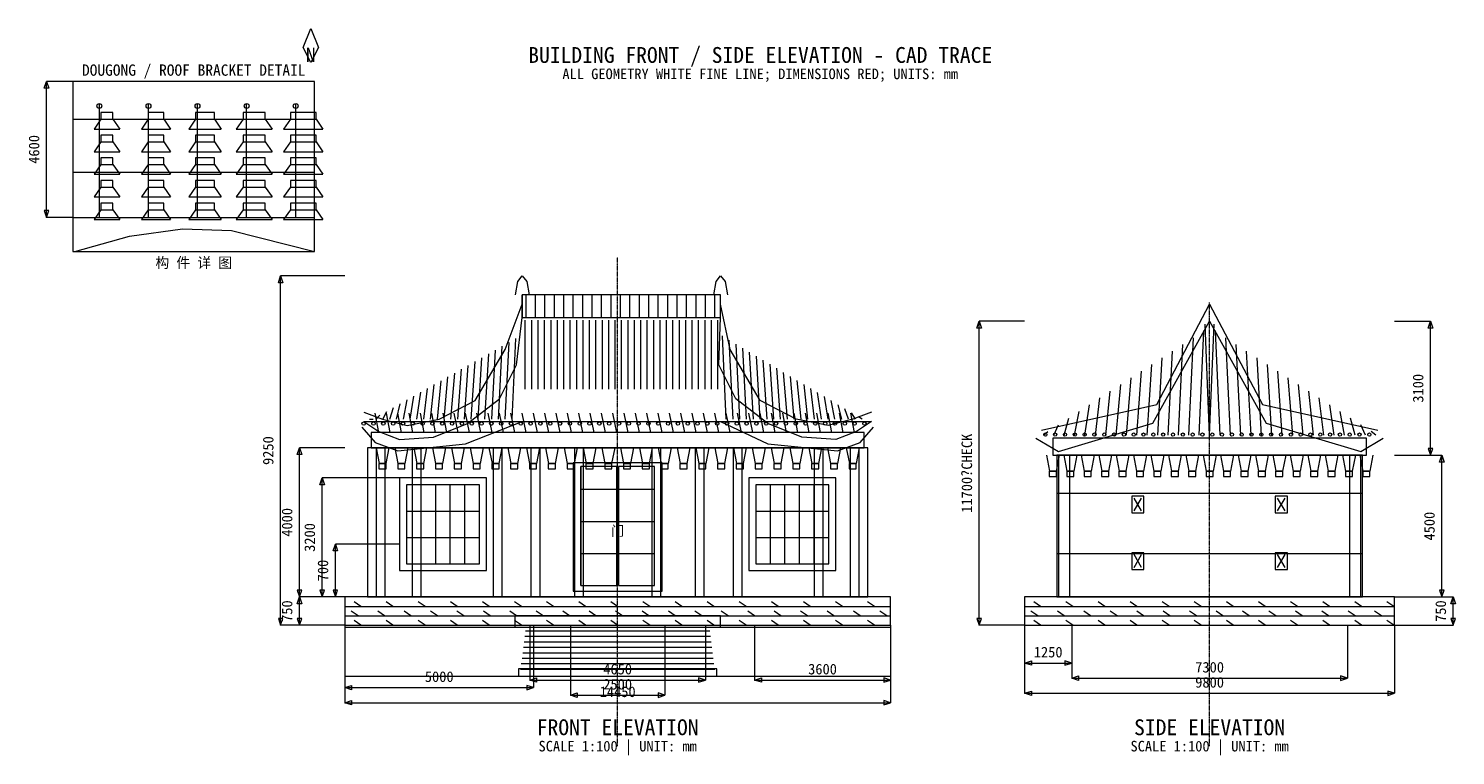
# Model space of a CAD drawing. Header units: millimetres. Extents: x -8375 to 29410, y -3447 to 15800.
import ezdxf
from ezdxf.enums import TextEntityAlignment as Align

# ---------------------------------------------------------------- set-up
doc = ezdxf.new("R2010")
doc.units = ezdxf.units.MM
doc.linetypes.add('CENTER', pattern=[5.08, 3.175, -0.635, 0.635, -0.635])
for name, color, linetype, lineweight in [('CENTER_WHITE', 7, 'CENTER', 13), ('DIM_RED', 1, 'CONTINUOUS', 13), ('TEXT_WHITE', 7, 'CONTINUOUS', 13), ('WHITE_LINE', 7, 'CONTINUOUS', 13)]:
    doc.layers.add(name, color=color, linetype=linetype, lineweight=lineweight)

msp = doc.modelspace()

# ---------------------------------------------------------------- linework, layer by layer
at = {"layer": 'CENTER_WHITE', "lineweight": 13}
for p, q in [((7225, -3200), (7225, 9750)), ((22900, -3200), (22900, 8550))]:
    msp.add_line(p, q, dxfattribs=at)
at = {"layer": 'DIM_RED', "lineweight": 13}
for p, q in [((-7200, 14400), (-7900, 14400)), ((-7900, 10800), (-7900, 14400)), ((-7200, 10800), (-7900, 10800)), ((0, 9250), (-1700, 9250)), ((-1700, 0), (-1700, 9250)), ((18000, 8050), (16800, 8050)), ((16800, 0), (16800, 8050)), ((27800, 8050), (28750, 8050)), ((28750, 4500), (28750, 8050)), ((0, 4700), (-1200, 4700)), ((-1200, 750), (-1200, 4700)), ((27800, 4500), (28750, 4500)), ((27800, 4500), (29050, 4500)), ((29050, 750), (29050, 4500)), ((1450, 3900), (-600, 3900)), ((-600, 750), (-600, 3900)), ((1450, 2150), (-250, 2150)), ((-250, 750), (-250, 2150)), ((0, 750), (-1200, 750)), ((-1200, 0), (-1200, 750)), ((0, 750), (-1200, 750)), ((1450, 750), (-600, 750)), ((1450, 750), (-250, 750)), ((27800, 750), (29050, 750)), ((27800, 750), (29350, 750)), ((29350, 0), (29350, 750)), ((0, 0), (-1700, 0)), ((0, 0), (-1200, 0)), ((0, 0), (0, -2050)), ((0, 0), (0, -1650)), ((4900, 0), (4900, -1450)), ((5000, 0), (5000, -1650)), ((5975, 0), (5975, -1850)), ((8475, 0), (8475, -1850)), ((9550, 0), (9550, -1450)), ((10850, 0), (10850, -1450)), ((14450, 0), (14450, -2050)), ((14450, 0), (14450, -1450)), ((18000, 0), (16800, 0)), ((18000, 0), (18000, -1800)), ((18000, 0), (18000, -1000)), ((19250, 0), (19250, -1400)), ((19250, 0), (19250, -1000)), ((26550, 0), (26550, -1400)), ((27800, 0), (27800, -1800)), ((27800, 0), (29350, 0)), ((18000, -1000), (19250, -1000)), ((4900, -1450), (9550, -1450)), ((10850, -1450), (14450, -1450)), ((19250, -1400), (26550, -1400)), ((0, -1650), (5000, -1650)), ((5975, -1850), (8475, -1850)), ((18000, -1800), (27800, -1800)), ((0, -2050), (14450, -2050))]:
    msp.add_line(p, q, dxfattribs=at)
for points in [[(-7900, 14400), (-7840, 14220), (-7960, 14220)], [(-7900, 10800), (-7840, 10980), (-7960, 10980)], [(-1700, 9250), (-1640, 9070), (-1760, 9070)], [(16800, 8050), (16860, 7870), (16740, 7870)], [(28750, 8050), (28810, 7870), (28690, 7870)], [(-1200, 4700), (-1140, 4520), (-1260, 4520)], [(28750, 4500), (28810, 4680), (28690, 4680)], [(29050, 4500), (29110, 4320), (28990, 4320)], [(-600, 3900), (-540, 3720), (-660, 3720)], [(-250, 2150), (-190, 1970), (-310, 1970)], [(-1200, 750), (-1140, 930), (-1260, 930)], [(-600, 750), (-540, 930), (-660, 930)], [(-250, 750), (-190, 930), (-310, 930)], [(29050, 750), (29110, 930), (28990, 930)], [(-1200, 750), (-1140, 570), (-1260, 570)], [(29350, 750), (29410, 570), (29290, 570)], [(-1700, 0), (-1640, 180), (-1760, 180)], [(-1200, 0), (-1140, 180), (-1260, 180)], [(16800, 0), (16860, 180), (16740, 180)], [(29350, 0), (29410, 180), (29290, 180)], [(18000, -1000), (18180, -940), (18180, -1060)], [(19250, -1000), (19070, -940), (19070, -1060)], [(4900, -1450), (5080, -1390), (5080, -1510)], [(9550, -1450), (9370, -1390), (9370, -1510)], [(10850, -1450), (11030, -1390), (11030, -1510)], [(14450, -1450), (14270, -1390), (14270, -1510)], [(19250, -1400), (19430, -1340), (19430, -1460)], [(26550, -1400), (26370, -1340), (26370, -1460)], [(0, -1650), (180, -1590), (180, -1710)], [(5000, -1650), (4820, -1590), (4820, -1710)], [(5975, -1850), (6155, -1790), (6155, -1910)], [(8475, -1850), (8295, -1790), (8295, -1910)], [(18000, -1800), (18180, -1740), (18180, -1860)], [(27800, -1800), (27620, -1740), (27620, -1860)], [(0, -2050), (180, -1990), (180, -2110)], [(14450, -2050), (14270, -1990), (14270, -2110)]]:
    msp.add_lwpolyline(points, close=True, dxfattribs=at)
at = {"layer": 'WHITE_LINE', "lineweight": 13}
for p, q in [((-6500, 10800), (-6500, 13800)), ((-5200, 10800), (-5200, 13800)), ((-3900, 10800), (-3900, 13800)), ((-2600, 10800), (-2600, 13800)), ((-1300, 10800), (-1300, 13800)), ((-7200, 13400), (-800, 13400)), ((-6460, 13400), (-6640, 13140)), ((-6140, 13400), (-5960, 13140)), ((-5205, 13400), (-5385, 13140)), ((-4795, 13400), (-4615, 13140)), ((-3950, 13400), (-4130, 13140)), ((-3450, 13400), (-3270, 13140)), ((-2695, 13400), (-2875, 13140)), ((-2105, 13400), (-1925, 13140)), ((-1440, 13400), (-1620, 13140)), ((-760, 13400), (-580, 13140)), ((-6640, 13140), (-5960, 13140)), ((-5385, 13140), (-4615, 13140)), ((-4130, 13140), (-3270, 13140)), ((-2875, 13140), (-1925, 13140)), ((-1620, 13140), (-580, 13140)), ((-6460, 12800), (-6640, 12540)), ((-6640, 12540), (-5960, 12540)), ((-6140, 12800), (-5960, 12540)), ((-5205, 12800), (-5385, 12540)), ((-5385, 12540), (-4615, 12540)), ((-4795, 12800), (-4615, 12540)), ((-3950, 12800), (-4130, 12540)), ((-4130, 12540), (-3270, 12540)), ((-3450, 12800), (-3270, 12540)), ((-2695, 12800), (-2875, 12540)), ((-2875, 12540), (-1925, 12540)), ((-2105, 12800), (-1925, 12540)), ((-1440, 12800), (-1620, 12540)), ((-1620, 12540), (-580, 12540)), ((-760, 12800), (-580, 12540)), ((-6460, 12200), (-6640, 11940)), ((-6140, 12200), (-5960, 11940)), ((-5205, 12200), (-5385, 11940)), ((-4795, 12200), (-4615, 11940)), ((-3950, 12200), (-4130, 11940)), ((-3450, 12200), (-3270, 11940)), ((-2695, 12200), (-2875, 11940)), ((-2105, 12200), (-1925, 11940)), ((-1440, 12200), (-1620, 11940)), ((-760, 12200), (-580, 11940)), ((-7200, 12000), (-800, 12000)), ((-6640, 11940), (-5960, 11940)), ((-5385, 11940), (-4615, 11940)), ((-4130, 11940), (-3270, 11940)), ((-2875, 11940), (-1925, 11940)), ((-1620, 11940), (-580, 11940)), ((-6460, 11600), (-6640, 11340)), ((-6640, 11340), (-5960, 11340)), ((-6140, 11600), (-5960, 11340)), ((-5205, 11600), (-5385, 11340)), ((-5385, 11340), (-4615, 11340)), ((-4795, 11600), (-4615, 11340)), ((-3950, 11600), (-4130, 11340)), ((-4130, 11340), (-3270, 11340)), ((-3450, 11600), (-3270, 11340)), ((-2695, 11600), (-2875, 11340)), ((-2875, 11340), (-1925, 11340)), ((-2105, 11600), (-1925, 11340)), ((-1440, 11600), (-1620, 11340)), ((-1620, 11340), (-580, 11340)), ((-760, 11600), (-580, 11340)), ((-6460, 11000), (-6640, 10740)), ((-6140, 11000), (-5960, 10740)), ((-5205, 11000), (-5385, 10740)), ((-4795, 11000), (-4615, 10740)), ((-3950, 11000), (-4130, 10740)), ((-3450, 11000), (-3270, 10740)), ((-2695, 11000), (-2875, 10740)), ((-2105, 11000), (-1925, 10740)), ((-1440, 11000), (-1620, 10740)), ((-760, 11000), (-580, 10740)), ((-7200, 10800), (-800, 10800)), ((-6640, 10740), (-5960, 10740)), ((-5385, 10740), (-4615, 10740)), ((-4130, 10740), (-3270, 10740)), ((-2875, 10740), (-1925, 10740)), ((-1620, 10740), (-580, 10740)), ((4700, 8150), (4700, 8750)), ((4800, 8150), (4800, 8750)), ((5050, 8150), (5050, 8750)), ((5300, 8150), (5300, 8750)), ((5550, 8150), (5550, 8750)), ((5800, 8150), (5800, 8750)), ((6050, 8150), (6050, 8750)), ((6300, 8150), (6300, 8750)), ((6550, 8150), (6550, 8750)), ((6800, 8150), (6800, 8750)), ((7050, 8150), (7050, 8750)), ((7300, 8150), (7300, 8750)), ((7550, 8150), (7550, 8750)), ((7800, 8150), (7800, 8750)), ((8050, 8150), (8050, 8750)), ((8300, 8150), (8300, 8750)), ((8550, 8150), (8550, 8750)), ((8800, 8150), (8800, 8750)), ((9050, 8150), (9050, 8750)), ((9300, 8150), (9300, 8750)), ((9550, 8150), (9550, 8750)), ((9800, 8150), (9800, 8750)), ((9950, 8150), (9950, 8750)), ((4780, 6250), (4780, 8080)), ((4950, 6250), (4950, 8080)), ((5120, 6250), (5120, 8080)), ((5290, 6250), (5290, 8080)), ((5460, 6250), (5460, 8080)), ((5630, 6250), (5630, 8080)), ((5800, 6250), (5800, 8080)), ((5970, 6250), (5970, 8080)), ((6140, 6250), (6140, 8080)), ((6310, 6250), (6310, 8080)), ((6480, 6250), (6480, 8080)), ((6650, 6250), (6650, 8080)), ((6820, 6250), (6820, 8080)), ((6990, 6250), (6990, 8080)), ((7160, 6250), (7160, 8080)), ((7330, 6250), (7330, 8080)), ((7500, 6250), (7500, 8080)), ((7670, 6250), (7670, 8080)), ((7840, 6250), (7840, 8080)), ((8010, 6250), (8010, 8080)), ((8180, 6250), (8180, 8080)), ((8350, 6250), (8350, 8080)), ((8520, 6250), (8520, 8080)), ((8690, 6250), (8690, 8080)), ((8860, 6250), (8860, 8080)), ((9030, 6250), (9030, 8080)), ((9200, 6250), (9200, 8080)), ((9370, 6250), (9370, 8080)), ((9540, 6250), (9540, 8080)), ((9710, 6250), (9710, 8080)), ((9880, 6250), (9880, 8080)), ((22900, 5030), (22780, 7970)), ((22900, 5030), (23020, 7970)), ((4430, 5460), (4530, 7592)), ((10100, 5460), (10000, 7660)), ((22350, 5030), (22470, 7615)), ((22625, 5030), (22745, 7792)), ((23175, 5030), (23055, 7792)), ((23450, 5030), (23330, 7615)), ((3710, 5460), (3810, 7186)), ((3890, 5460), (3990, 7288)), ((4070, 5460), (4170, 7389)), ((4250, 5460), (4350, 7491)), ((10280, 5460), (10180, 7553)), ((10460, 5460), (10360, 7446)), ((10640, 5460), (10540, 7339)), ((10820, 5460), (10720, 7232)), ((21800, 5030), (21920, 7260)), ((22075, 5030), (22195, 7438)), ((23725, 5030), (23605, 7438)), ((24000, 5030), (23880, 7260)), ((3170, 5460), (3270, 6882)), ((3350, 5460), (3450, 6983)), ((3530, 5460), (3630, 7085)), ((11000, 5460), (10900, 7125)), ((11180, 5460), (11080, 7018)), ((11360, 5460), (11260, 6911)), ((11540, 5460), (11440, 6804)), ((21250, 5030), (21370, 6905)), ((21525, 5030), (21645, 7082)), ((24275, 5030), (24155, 7082)), ((24550, 5030), (24430, 6905)), ((2450, 5460), (2550, 6475)), ((2630, 5460), (2730, 6577)), ((2810, 5460), (2910, 6678)), ((2990, 5460), (3090, 6780)), ((11720, 5460), (11620, 6697)), ((11900, 5460), (11800, 6590)), ((12080, 5460), (11980, 6483)), ((20700, 5030), (20820, 6550)), ((20975, 5030), (21095, 6728)), ((24825, 5030), (24705, 6728)), ((25100, 5030), (24980, 6550)), ((1730, 5460), (1830, 6069)), ((1910, 5460), (2010, 6171)), ((2090, 5460), (2190, 6272)), ((2270, 5460), (2370, 6374)), ((12260, 5460), (12160, 6376)), ((12440, 5460), (12340, 6269)), ((12620, 5460), (12520, 6162)), ((12800, 5460), (12700, 6055)), ((20150, 5030), (20270, 6195)), ((20425, 5030), (20545, 6372)), ((25375, 5030), (25255, 6372)), ((25650, 5030), (25530, 6195)), ((1190, 5460), (1290, 5765)), ((1370, 5460), (1470, 5866)), ((1550, 5460), (1650, 5968)), ((12980, 5460), (12880, 5948)), ((13160, 5460), (13060, 5841)), ((13340, 5460), (13240, 5734)), ((19600, 5030), (19720, 5840)), ((19875, 5030), (19995, 6018)), ((25925, 5030), (25805, 6018)), ((26200, 5030), (26080, 5840)), ((500, 5400), (13950, 5400)), ((650, 5460), (750, 5460)), ((900, 5100), (800, 5620)), ((830, 5460), (930, 5562)), ((1010, 5460), (1110, 5663)), ((1200, 5100), (1100, 5620)), ((1500, 5100), (1400, 5620)), ((1800, 5100), (1700, 5620)), ((2100, 5100), (2000, 5620)), ((2400, 5100), (2300, 5620)), ((2700, 5100), (2600, 5620)), ((3000, 5100), (2900, 5620)), ((3300, 5100), (3200, 5620)), ((3600, 5100), (3500, 5620)), ((3900, 5100), (3800, 5620)), ((4200, 5100), (4100, 5620)), ((4500, 5100), (4400, 5620)), ((4800, 5100), (4700, 5620)), ((5100, 5100), (5000, 5620)), ((5400, 5100), (5300, 5620)), ((5700, 5100), (5600, 5620)), ((6000, 5100), (5900, 5620)), ((6300, 5100), (6200, 5620)), ((6600, 5100), (6500, 5620)), ((6900, 5100), (6800, 5620)), ((7200, 5100), (7100, 5620)), ((7500, 5100), (7400, 5620)), ((7800, 5100), (7700, 5620)), ((8100, 5100), (8000, 5620)), ((8400, 5100), (8300, 5620)), ((8700, 5100), (8600, 5620)), ((9000, 5100), (8900, 5620)), ((9300, 5100), (9200, 5620)), ((9600, 5100), (9500, 5620)), ((9900, 5100), (9800, 5620)), ((10200, 5100), (10100, 5620)), ((10500, 5100), (10400, 5620)), ((10800, 5100), (10700, 5620)), ((11100, 5100), (11000, 5620)), ((11400, 5100), (11300, 5620)), ((11700, 5100), (11600, 5620)), ((12000, 5100), (11900, 5620)), ((12300, 5100), (12200, 5620)), ((12600, 5100), (12500, 5620)), ((12900, 5100), (12800, 5620)), ((13200, 5100), (13100, 5620)), ((13500, 5100), (13400, 5620)), ((13520, 5460), (13420, 5626)), ((13700, 5460), (13600, 5519)), ((18775, 5030), (18895, 5308)), ((19050, 5030), (19170, 5485)), ((19325, 5030), (19445, 5662)), ((26475, 5030), (26355, 5662)), ((26750, 5030), (26630, 5485)), ((27025, 5030), (26905, 5308)), ((18500, 5030), (18620, 5130)), ((27300, 5030), (27180, 5130)), ((790, 4700), (1110, 4700)), ((830, 4700), (910, 4280)), ((1170, 4700), (1090, 4280)), ((1328, 4700), (1408, 4280)), ((1668, 4700), (1588, 4280)), ((1740, 4700), (2060, 4700)), ((1826, 4700), (1906, 4280)), ((2166, 4700), (2086, 4280)), ((2324, 4700), (2404, 4280)), ((2664, 4700), (2584, 4280)), ((2822, 4700), (2902, 4280)), ((3162, 4700), (3082, 4280)), ((3320, 4700), (3400, 4280)), ((3660, 4700), (3580, 4280)), ((3818, 4700), (3898, 4280)), ((3890, 4700), (4210, 4700)), ((4158, 4700), (4078, 4280)), ((4316, 4700), (4396, 4280)), ((4656, 4700), (4576, 4280)), ((4814, 4700), (4894, 4280)), ((4890, 4700), (5210, 4700)), ((5154, 4700), (5074, 4280)), ((5312, 4700), (5392, 4280)), ((5652, 4700), (5572, 4280)), ((5810, 4700), (5890, 4280)), ((6040, 4700), (6360, 4700)), ((6150, 4700), (6070, 4280)), ((6308, 4700), (6388, 4280)), ((6648, 4700), (6568, 4280)), ((6806, 4700), (6886, 4280)), ((7146, 4700), (7066, 4280)), ((7304, 4700), (7384, 4280)), ((7644, 4700), (7564, 4280)), ((7802, 4700), (7882, 4280)), ((8142, 4700), (8062, 4280)), ((8090, 4700), (8410, 4700)), ((8300, 4700), (8380, 4280)), ((8640, 4700), (8560, 4280)), ((8798, 4700), (8878, 4280)), ((9138, 4700), (9058, 4280)), ((9240, 4700), (9560, 4700)), ((9296, 4700), (9376, 4280)), ((9636, 4700), (9556, 4280)), ((9794, 4700), (9874, 4280)), ((10134, 4700), (10054, 4280)), ((10240, 4700), (10560, 4700)), ((10292, 4700), (10372, 4280)), ((10632, 4700), (10552, 4280)), ((10790, 4700), (10870, 4280)), ((11130, 4700), (11050, 4280)), ((11288, 4700), (11368, 4280)), ((11628, 4700), (11548, 4280)), ((11786, 4700), (11866, 4280)), ((12126, 4700), (12046, 4280)), ((12284, 4700), (12364, 4280)), ((12390, 4700), (12710, 4700)), ((12624, 4700), (12544, 4280)), ((12782, 4700), (12862, 4280)), ((13122, 4700), (13042, 4280)), ((13280, 4700), (13360, 4280)), ((13340, 4700), (13660, 4700)), ((13620, 4700), (13540, 4280)), ((910, 4280), (1090, 4280)), ((1408, 4280), (1588, 4280)), ((1906, 4280), (2086, 4280)), ((2404, 4280), (2584, 4280)), ((2902, 4280), (3082, 4280)), ((3400, 4280), (3580, 4280)), ((3898, 4280), (4078, 4280)), ((4396, 4280), (4576, 4280)), ((4894, 4280), (5074, 4280)), ((5392, 4280), (5572, 4280)), ((5890, 4280), (6070, 4280)), ((6250, 1050), (6250, 4200)), ((6388, 4280), (6568, 4280)), ((6886, 4280), (7066, 4280)), ((7200, 1050), (7200, 4200)), ((7250, 1050), (7250, 4200)), ((7384, 4280), (7564, 4280)), ((7882, 4280), (8062, 4280)), ((8200, 1050), (8200, 4200)), ((8380, 4280), (8560, 4280)), ((8878, 4280), (9058, 4280)), ((9376, 4280), (9556, 4280)), ((9874, 4280), (10054, 4280)), ((10372, 4280), (10552, 4280)), ((10870, 4280), (11050, 4280)), ((11368, 4280), (11548, 4280)), ((11866, 4280), (12046, 4280)), ((12364, 4280), (12544, 4280)), ((12862, 4280), (13042, 4280)), ((13360, 4280), (13540, 4280)), ((18580, 4500), (18660, 4080)), ((18920, 4500), (18840, 4080)), ((19041, 4500), (19121, 4080)), ((19381, 4500), (19301, 4080)), ((19502, 4500), (19582, 4080)), ((19842, 4500), (19762, 4080)), ((19963, 4500), (20043, 4080)), ((20303, 4500), (20223, 4080)), ((20424, 4500), (20504, 4080)), ((20764, 4500), (20684, 4080)), ((20886, 4500), (20966, 4080)), ((21226, 4500), (21146, 4080)), ((21347, 4500), (21427, 4080)), ((21687, 4500), (21607, 4080)), ((21808, 4500), (21888, 4080)), ((22148, 4500), (22068, 4080)), ((22269, 4500), (22349, 4080)), ((22609, 4500), (22529, 4080)), ((22730, 4500), (22810, 4080)), ((23070, 4500), (22990, 4080)), ((23191, 4500), (23271, 4080)), ((23531, 4500), (23451, 4080)), ((23652, 4500), (23732, 4080)), ((23992, 4500), (23912, 4080)), ((24113, 4500), (24193, 4080)), ((24453, 4500), (24373, 4080)), ((24574, 4500), (24654, 4080)), ((24914, 4500), (24834, 4080)), ((25036, 4500), (25116, 4080)), ((25376, 4500), (25296, 4080)), ((25497, 4500), (25577, 4080)), ((25837, 4500), (25757, 4080)), ((25958, 4500), (26038, 4080)), ((26298, 4500), (26218, 4080)), ((26419, 4500), (26499, 4080)), ((26759, 4500), (26679, 4080)), ((26880, 4500), (26960, 4080)), ((27220, 4500), (27140, 4080)), ((18660, 4080), (18840, 4080)), ((19121, 4080), (19301, 4080)), ((19582, 4080), (19762, 4080)), ((20043, 4080), (20223, 4080)), ((20504, 4080), (20684, 4080)), ((20966, 4080), (21146, 4080)), ((21427, 4080), (21607, 4080)), ((21888, 4080), (22068, 4080)), ((22349, 4080), (22529, 4080)), ((22810, 4080), (22990, 4080)), ((23271, 4080), (23451, 4080)), ((23732, 4080), (23912, 4080)), ((24193, 4080), (24373, 4080)), ((24654, 4080), (24834, 4080)), ((25116, 4080), (25296, 4080)), ((25577, 4080), (25757, 4080)), ((26038, 4080), (26218, 4080)), ((26499, 4080), (26679, 4080)), ((26960, 4080), (27140, 4080)), ((2018, 1630), (2018, 3720)), ((2406, 1630), (2406, 3720)), ((2794, 1630), (2794, 3720)), ((3182, 1630), (3182, 3720)), ((6250, 3600), (8200, 3600)), ((11268, 1630), (11268, 3720)), ((11656, 1630), (11656, 3720)), ((12044, 1630), (12044, 3720)), ((12432, 1630), (12432, 3720)), ((18850, 3500), (26950, 3500)), ((1630, 3023), (3570, 3023)), ((10880, 3023), (12820, 3023)), ((20900, 3030), (21100, 3370)), ((21100, 3030), (20900, 3370)), ((24700, 3030), (24900, 3370)), ((24900, 3030), (24700, 3370)), ((6250, 2750), (8200, 2750)), ((1630, 2327), (3570, 2327)), ((10880, 2327), (12820, 2327)), ((6250, 1900), (8200, 1900)), ((18850, 1900), (26950, 1900)), ((20900, 1530), (21100, 1870)), ((21100, 1530), (20900, 1870)), ((24700, 1530), (24900, 1870)), ((24900, 1530), (24700, 1870)), ((0, 500), (14450, 500)), ((425, 500), (245, 625)), ((1275, 500), (1095, 625)), ((2125, 500), (1945, 625)), ((2975, 500), (2795, 625)), ((3825, 500), (3645, 625)), ((4675, 500), (4495, 625)), ((5525, 500), (5345, 625)), ((6375, 500), (6195, 625)), ((7225, 500), (7045, 625)), ((8075, 500), (7895, 625)), ((8925, 500), (8745, 625)), ((9775, 500), (9595, 625)), ((10625, 500), (10445, 625)), ((11475, 500), (11295, 625)), ((12325, 500), (12145, 625)), ((13175, 500), (12995, 625)), ((14025, 500), (13845, 625)), ((18000, 500), (27800, 500)), ((18425, 500), (18245, 625)), ((19275, 500), (19095, 625)), ((20125, 500), (19945, 625)), ((20975, 500), (20795, 625)), ((21825, 500), (21645, 625)), ((22675, 500), (22495, 625)), ((23525, 500), (23345, 625)), ((24375, 500), (24195, 625)), ((25225, 500), (25045, 625)), ((26075, 500), (25895, 625)), ((26925, 500), (26745, 625)), ((27775, 500), (27595, 625)), ((0, 250), (14450, 250)), ((350, 250), (170, 375)), ((425, 0), (245, 125)), ((1050, 250), (870, 375)), ((1275, 0), (1095, 125)), ((1750, 250), (1570, 375)), ((2125, 0), (1945, 125)), ((2450, 250), (2270, 375)), ((2975, 0), (2795, 125)), ((3150, 250), (2970, 375)), ((3825, 0), (3645, 125)), ((3850, 250), (3670, 375)), ((4550, 250), (4370, 375)), ((4675, 0), (4495, 125)), ((5250, 250), (5070, 375)), ((5525, 0), (5345, 125)), ((5950, 250), (5770, 375)), ((6375, 0), (6195, 125)), ((6650, 250), (6470, 375)), ((7225, 0), (7045, 125)), ((7350, 250), (7170, 375)), ((8050, 250), (7870, 375)), ((8075, 0), (7895, 125)), ((8750, 250), (8570, 375)), ((8925, 0), (8745, 125)), ((9450, 250), (9270, 375)), ((9775, 0), (9595, 125)), ((10150, 250), (9970, 375)), ((10625, 0), (10445, 125)), ((10850, 250), (10670, 375)), ((11475, 0), (11295, 125)), ((11550, 250), (11370, 375)), ((12250, 250), (12070, 375)), ((12325, 0), (12145, 125)), ((12950, 250), (12770, 375)), ((13175, 0), (12995, 125)), ((13650, 250), (13470, 375)), ((14025, 0), (13845, 125)), ((14350, 250), (14170, 375)), ((18000, 250), (27800, 250)), ((18350, 250), (18170, 375)), ((18425, 0), (18245, 125)), ((19050, 250), (18870, 375)), ((19275, 0), (19095, 125)), ((19750, 250), (19570, 375)), ((20125, 0), (19945, 125)), ((20450, 250), (20270, 375)), ((20975, 0), (20795, 125)), ((21150, 250), (20970, 375)), ((21825, 0), (21645, 125)), ((21850, 250), (21670, 375)), ((22550, 250), (22370, 375)), ((22675, 0), (22495, 125)), ((23250, 250), (23070, 375)), ((23525, 0), (23345, 125)), ((23950, 250), (23770, 375)), ((24375, 0), (24195, 125)), ((24650, 250), (24470, 375)), ((25225, 0), (25045, 125)), ((25350, 250), (25170, 375)), ((26050, 250), (25870, 375)), ((26075, 0), (25895, 125)), ((26750, 250), (26570, 375)), ((26925, 0), (26745, 125)), ((27450, 250), (27270, 375)), ((27775, 0), (27595, 125)), ((0, -50), (14450, -50)), ((4764, -290), (9686, -290)), ((4782, -145), (9668, -145)), ((4710, -725), (9740, -725)), ((4728, -580), (9722, -580)), ((4746, -435), (9704, -435)), ((4674, -1015), (9776, -1015)), ((4692, -870), (9758, -870)), ((0, -1350), (14450, -1350)), ((4656, -1160), (9794, -1160))]:
    msp.add_line(p, q, dxfattribs=at)
for points in [[(-900, 14900), (-1100, 15300), (-900, 15800), (-700, 15300)], [(-7200, 9900), (-800, 9900), (-800, 14400), (-7200, 14400)], [(-6460, 13400), (-6140, 13400), (-6140, 13580), (-6460, 13580)], [(-5205, 13400), (-4795, 13400), (-4795, 13580), (-5205, 13580)], [(-3950, 13400), (-3450, 13400), (-3450, 13580), (-3950, 13580)], [(-2695, 13400), (-2105, 13400), (-2105, 13580), (-2695, 13580)], [(-1440, 13400), (-760, 13400), (-760, 13580), (-1440, 13580)], [(-6460, 12800), (-6140, 12800), (-6140, 12980), (-6460, 12980)], [(-5205, 12800), (-4795, 12800), (-4795, 12980), (-5205, 12980)], [(-3950, 12800), (-3450, 12800), (-3450, 12980), (-3950, 12980)], [(-2695, 12800), (-2105, 12800), (-2105, 12980), (-2695, 12980)], [(-1440, 12800), (-760, 12800), (-760, 12980), (-1440, 12980)], [(-6460, 12200), (-6140, 12200), (-6140, 12380), (-6460, 12380)], [(-5205, 12200), (-4795, 12200), (-4795, 12380), (-5205, 12380)], [(-3950, 12200), (-3450, 12200), (-3450, 12380), (-3950, 12380)], [(-2695, 12200), (-2105, 12200), (-2105, 12380), (-2695, 12380)], [(-1440, 12200), (-760, 12200), (-760, 12380), (-1440, 12380)], [(-6460, 11600), (-6140, 11600), (-6140, 11780), (-6460, 11780)], [(-5205, 11600), (-4795, 11600), (-4795, 11780), (-5205, 11780)], [(-3950, 11600), (-3450, 11600), (-3450, 11780), (-3950, 11780)], [(-2695, 11600), (-2105, 11600), (-2105, 11780), (-2695, 11780)], [(-1440, 11600), (-760, 11600), (-760, 11780), (-1440, 11780)], [(-6460, 11000), (-6140, 11000), (-6140, 11180), (-6460, 11180)], [(-5205, 11000), (-4795, 11000), (-4795, 11180), (-5205, 11180)], [(-3950, 11000), (-3450, 11000), (-3450, 11180), (-3950, 11180)], [(-2695, 11000), (-2105, 11000), (-2105, 11180), (-2695, 11180)], [(-1440, 11000), (-760, 11000), (-760, 11180), (-1440, 11180)], [(4700, 8150), (9950, 8150), (9950, 8750), (4700, 8750)], [(700, 4700), (13750, 4700), (13750, 5100), (700, 5100)], [(18750, 4500), (27050, 4500), (27050, 4950), (18750, 4950)], [(600, 750), (13850, 750), (13850, 4700), (600, 4700)], [(830, 750), (1070, 750), (1070, 4700), (830, 4700)], [(1780, 750), (2020, 750), (2020, 4700), (1780, 4700)], [(3930, 750), (4170, 750), (4170, 4700), (3930, 4700)], [(4930, 750), (5170, 750), (5170, 4700), (4930, 4700)], [(6080, 750), (6320, 750), (6320, 4700), (6080, 4700)], [(8130, 750), (8370, 750), (8370, 4700), (8130, 4700)], [(9280, 750), (9520, 750), (9520, 4700), (9280, 4700)], [(10280, 750), (10520, 750), (10520, 4700), (10280, 4700)], [(12430, 750), (12670, 750), (12670, 4700), (12430, 4700)], [(13380, 750), (13620, 750), (13620, 4700), (13380, 4700)], [(905, 4140), (1095, 4140), (1095, 4280), (905, 4280)], [(1403, 4140), (1593, 4140), (1593, 4280), (1403, 4280)], [(1901, 4140), (2091, 4140), (2091, 4280), (1901, 4280)], [(2399, 4140), (2589, 4140), (2589, 4280), (2399, 4280)], [(2897, 4140), (3087, 4140), (3087, 4280), (2897, 4280)], [(3395, 4140), (3585, 4140), (3585, 4280), (3395, 4280)], [(3893, 4140), (4083, 4140), (4083, 4280), (3893, 4280)], [(4391, 4140), (4581, 4140), (4581, 4280), (4391, 4280)], [(4889, 4140), (5079, 4140), (5079, 4280), (4889, 4280)], [(5387, 4140), (5577, 4140), (5577, 4280), (5387, 4280)], [(5885, 4140), (6075, 4140), (6075, 4280), (5885, 4280)], [(6050, 900), (8400, 900), (8400, 4300), (6050, 4300)], [(6250, 1050), (7200, 1050), (7200, 4200), (6250, 4200)], [(6383, 4140), (6573, 4140), (6573, 4280), (6383, 4280)], [(6881, 4140), (7071, 4140), (7071, 4280), (6881, 4280)], [(7250, 1050), (8200, 1050), (8200, 4200), (7250, 4200)], [(7379, 4140), (7569, 4140), (7569, 4280), (7379, 4280)], [(7877, 4140), (8067, 4140), (8067, 4280), (7877, 4280)], [(8375, 4140), (8565, 4140), (8565, 4280), (8375, 4280)], [(8873, 4140), (9063, 4140), (9063, 4280), (8873, 4280)], [(9371, 4140), (9561, 4140), (9561, 4280), (9371, 4280)], [(9869, 4140), (10059, 4140), (10059, 4280), (9869, 4280)], [(10367, 4140), (10557, 4140), (10557, 4280), (10367, 4280)], [(10865, 4140), (11055, 4140), (11055, 4280), (10865, 4280)], [(11363, 4140), (11553, 4140), (11553, 4280), (11363, 4280)], [(11861, 4140), (12051, 4140), (12051, 4280), (11861, 4280)], [(12359, 4140), (12549, 4140), (12549, 4280), (12359, 4280)], [(12857, 4140), (13047, 4140), (13047, 4280), (12857, 4280)], [(13355, 4140), (13545, 4140), (13545, 4280), (13355, 4280)], [(18850, 750), (26950, 750), (26950, 4500), (18850, 4500)], [(18900, 750), (19200, 750), (19200, 4500), (18900, 4500)], [(26600, 750), (26900, 750), (26900, 4500), (26600, 4500)], [(1450, 1450), (3750, 1450), (3750, 3900), (1450, 3900)], [(10700, 1450), (13000, 1450), (13000, 3900), (10700, 3900)], [(18655, 3940), (18845, 3940), (18845, 4080), (18655, 4080)], [(19116, 3940), (19306, 3940), (19306, 4080), (19116, 4080)], [(19577, 3940), (19767, 3940), (19767, 4080), (19577, 4080)], [(20038, 3940), (20228, 3940), (20228, 4080), (20038, 4080)], [(20499, 3940), (20689, 3940), (20689, 4080), (20499, 4080)], [(20961, 3940), (21151, 3940), (21151, 4080), (20961, 4080)], [(21422, 3940), (21612, 3940), (21612, 4080), (21422, 4080)], [(21883, 3940), (22073, 3940), (22073, 4080), (21883, 4080)], [(22344, 3940), (22534, 3940), (22534, 4080), (22344, 4080)], [(22805, 3940), (22995, 3940), (22995, 4080), (22805, 4080)], [(23266, 3940), (23456, 3940), (23456, 4080), (23266, 4080)], [(23727, 3940), (23917, 3940), (23917, 4080), (23727, 4080)], [(24188, 3940), (24378, 3940), (24378, 4080), (24188, 4080)], [(24649, 3940), (24839, 3940), (24839, 4080), (24649, 4080)], [(25111, 3940), (25301, 3940), (25301, 4080), (25111, 4080)], [(25572, 3940), (25762, 3940), (25762, 4080), (25572, 4080)], [(26033, 3940), (26223, 3940), (26223, 4080), (26033, 4080)], [(26494, 3940), (26684, 3940), (26684, 4080), (26494, 4080)], [(26955, 3940), (27145, 3940), (27145, 4080), (26955, 4080)], [(1630, 1630), (3570, 1630), (3570, 3720), (1630, 3720)], [(10880, 1630), (12820, 1630), (12820, 3720), (10880, 3720)], [(20840, 2980), (21160, 2980), (21160, 3420), (20840, 3420)], [(24640, 2980), (24960, 2980), (24960, 3420), (24640, 3420)], [(20840, 1480), (21160, 1480), (21160, 1920), (20840, 1920)], [(24640, 1480), (24960, 1480), (24960, 1920), (24640, 1920)], [(0, 0), (14450, 0), (14450, 750), (0, 750)], [(18000, 0), (27800, 0), (27800, 750), (18000, 750)], [(4500, -50), (9950, -50), (9950, 250), (4500, 250)], [(4600, -1350), (9850, -1350), (9850, -1150), (4600, -1150)]]:
    msp.add_lwpolyline(points, close=True, dxfattribs=at)
for points in [[(-7150, 9900), (-5700, 10300), (-4300, 10500), (-3000, 10450), (-800, 9900)], [(4520, 8750), (4580, 9100), (4700, 9250), (4820, 9100), (4880, 8750)], [(9770, 8750), (9830, 9100), (9950, 9250), (10070, 9100), (10130, 8750)], [(500, 5640), (1000, 5460), (1650, 5290), (2500, 5460), (3450, 5950), (4250, 7300), (4700, 8500)], [(13950, 5640), (13450, 5460), (12800, 5290), (11950, 5460), (11000, 5950), (10200, 7300), (9950, 8500)], [(18450, 5170), (21500, 5850), (22900, 8500), (24300, 5850), (27350, 5170)], [(500, 5400), (900, 5130), (1450, 4920), (2350, 4980), (3250, 5340), (4100, 6000), (4550, 6900), (4700, 8150)], [(13950, 5400), (13550, 5130), (13000, 4920), (12100, 4980), (11200, 5340), (10350, 6000), (9900, 6900), (9950, 8150)], [(18300, 4950), (18900, 4600), (21400, 5350), (22900, 8050), (24400, 5350), (26900, 4600), (27500, 4950)], [(450, 5250), (800, 4840), (1400, 4620), (3200, 4800), (4700, 5400), (9950, 5400), (11200, 4800), (13050, 4620), (13650, 4840), (14000, 5250)]]:
    msp.add_lwpolyline(points, dxfattribs=at)
for centre, radius in [((-6500, 13750), 65), ((-5200, 13750), 65), ((-3900, 13750), 65), ((-2600, 13750), 65), ((-1300, 13750), 65), ((500, 5340), 45), ((760, 5340), 45), ((1020, 5340), 45), ((1280, 5340), 45), ((1540, 5340), 45), ((1800, 5340), 45), ((2060, 5340), 45), ((2320, 5340), 45), ((2580, 5340), 45), ((2840, 5340), 45), ((3100, 5340), 45), ((3360, 5340), 45), ((3620, 5340), 45), ((3880, 5340), 45), ((4140, 5340), 45), ((4400, 5340), 45), ((4660, 5340), 45), ((4920, 5340), 45), ((5180, 5340), 45), ((5440, 5340), 45), ((5700, 5340), 45), ((5960, 5340), 45), ((6220, 5340), 45), ((6480, 5340), 45), ((6740, 5340), 45), ((7000, 5340), 45), ((7260, 5340), 45), ((7520, 5340), 45), ((7780, 5340), 45), ((8040, 5340), 45), ((8300, 5340), 45), ((8560, 5340), 45), ((8820, 5340), 45), ((9080, 5340), 45), ((9340, 5340), 45), ((9600, 5340), 45), ((9860, 5340), 45), ((10120, 5340), 45), ((10380, 5340), 45), ((10640, 5340), 45), ((10900, 5340), 45), ((11160, 5340), 45), ((11420, 5340), 45), ((11680, 5340), 45), ((11940, 5340), 45), ((12200, 5340), 45), ((12460, 5340), 45), ((12720, 5340), 45), ((12980, 5340), 45), ((13240, 5340), 45), ((13500, 5340), 45), ((13760, 5340), 45), ((18550, 5050), 42), ((18810, 5050), 42), ((19070, 5050), 42), ((19330, 5050), 42), ((19590, 5050), 42), ((19850, 5050), 42), ((20110, 5050), 42), ((20370, 5050), 42), ((20630, 5050), 42), ((20890, 5050), 42), ((21150, 5050), 42), ((21410, 5050), 42), ((21670, 5050), 42), ((21930, 5050), 42), ((22190, 5050), 42), ((22450, 5050), 42), ((22710, 5050), 42), ((22970, 5050), 42), ((23230, 5050), 42), ((23490, 5050), 42), ((23750, 5050), 42), ((24010, 5050), 42), ((24270, 5050), 42), ((24530, 5050), 42), ((24790, 5050), 42), ((25050, 5050), 42), ((25310, 5050), 42), ((25570, 5050), 42), ((25830, 5050), 42), ((26090, 5050), 42), ((26350, 5050), 42), ((26610, 5050), 42), ((26870, 5050), 42), ((27130, 5050), 42)]:
    msp.add_circle(centre, radius, dxfattribs=at)

# ---------------------------------------------------------------- texts
at = {"layer": 'DIM_RED', "lineweight": 13}
for s, p in [('4600', (-8230, 12600)), ('3100', (28420, 6275)), ('9250', (-2030, 4625)), ('11700?CHECK', (16470, 4025)), ('4000', (-1530, 2725)), ('4500', (28720, 2625)), ('3200', (-930, 2325)), ('700', (-580, 1450)), ('750', (-1530, 375)), ('750', (29020, 375))]:
    msp.add_text(s, height=280, rotation=90, dxfattribs=at).set_placement(p, align=Align.MIDDLE_CENTER)
for s, p in [('1250', (18625, -710)), ('4650', (7225, -1160)), ('3600', (12650, -1160)), ('7300', (22900, -1110)), ('5000', (2500, -1360)), ('2500', (7225, -1560)), ('9800', (22900, -1510)), ('14450', (7225, -1760))]:
    msp.add_text(s, height=280, dxfattribs=at).set_placement(p, align=Align.MIDDLE_CENTER)
at = {"layer": 'TEXT_WHITE', "lineweight": 13}
for s, height, p in [('N', 380, (-900, 15100)), ('BUILDING FRONT / SIDE ELEVATION - CAD TRACE', 420, (11000, 15100)), ('DOUGONG / ROOF BRACKET DETAIL', 300, (-4000, 14700)), ('ALL GEOMETRY WHITE FINE LINE; DIMENSIONS RED; UNITS: mm', 280, (11000, 14600)), ('构 件 详 图', 280, (-4000, 9600)), ('门', 260, (7225, 2500)), ('FRONT ELEVATION', 420, (7225, -2700)), ('SIDE ELEVATION', 420, (22900, -2700)), ('SCALE 1:100 | UNIT: mm', 280, (7225, -3200)), ('SCALE 1:100 | UNIT: mm', 280, (22900, -3200))]:
    msp.add_text(s, height=height, dxfattribs=at).set_placement(p, align=Align.MIDDLE_CENTER)

doc.saveas('drawing.dxf')
